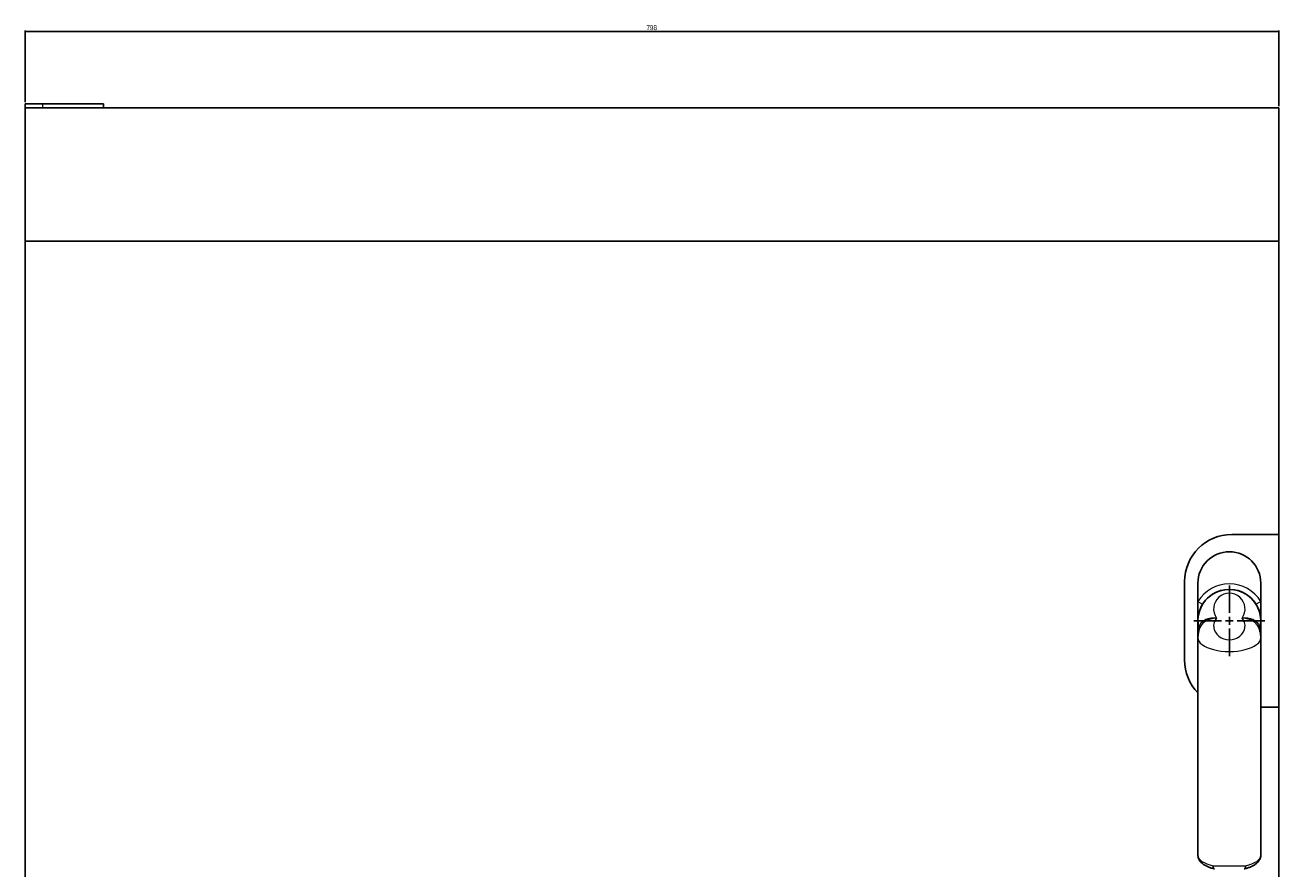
# Model space of a CAD drawing. Header units: millimetres. Extents: x 104 to 2113, y 180 to 2306.
# Tile 4 of 7: x 104 to 902, y 1769 to 2306. Entities that reach past the tile are written whole.
import ezdxf

# ---------------------------------------------------------------- set-up
doc = ezdxf.new("R2010")
doc.units = ezdxf.units.MM
doc.layers.add('DISEGNO', color=7, linetype='Continuous')
doc.styles.add('SLDTEXTSTYLE0', font='TXT', dxfattribs={"width": 0.75})
doc.dimstyles.new('SLDDIMSTYLE0', dxfattribs={"dimtxt": 3.175, "dimasz": 2.8, "dimexe": 0, "dimexo": 0.0625, "dimgap": 0.79375, "dimtad": 1, "dimdec": 1, "dimrnd": 1e-09, "dimzin": 12, "dimdsep": 46, "dimtxsty": 'SLDTEXTSTYLE0', "dimsah": 1, "dimcen": 0.09, "dimadec": 0, "dimazin": 3, "dimtfac": 1, "dimtdec": 1, "dimtofl": 0, "dimtmove": 0, "dimatfit": 3, "dimfxl": 1, "dimfrac": 2, "dimtolj": 1, "dimtzin": 12, "dimarcsym": 0})

# ---------------------------------------------------------------- blocks, each defined once
blk = doc.blocks.new('_D')
at = {"layer": 'DISEGNO'}
for p, q in [((103.93, 2257), (103.93, 2302.6)), ((901.93, 2302), (103.93, 2302)), ((901.93, 2254.5), (901.93, 2302.6))]:
    blk.add_line(p, q, dxfattribs=at)
for points in [[(103.93, 2302), (106.73, 2301.45), (106.73, 2302.55)], [(901.93, 2302), (899.13, 2302.55), (899.13, 2301.45)]]:
    blk.add_solid(points, dxfattribs=at)
at = {"layer": 'DISEGNO', "insert": (499.41, 2306.1), "char_height": 3.175, "attachment_point": 1, "style": 'SLDTEXTSTYLE0'}
blk.add_mtext('798', dxfattribs=at)
blk = doc.blocks.new('SW_CENTERMARKSYMBOL_0')
at = {"layer": 'DISEGNO', "color": 0}
for p, q in [((0, 5), (0, 22.5)), ((-5, 0), (-22.5, 0)), ((0, 0), (-2.5, 0)), ((0, 0), (0, 2.5)), ((0, 0), (0, -2.5)), ((0, 0), (2.5, 0)), ((5, 0), (22.5, 0)), ((0, -5), (0, -22.5))]:
    blk.add_line(p, q, dxfattribs=at)

msp = doc.modelspace()

# ---------------------------------------------------------------- linework, layer by layer
at = {"color": 7, "linetype": 'Continuous'}
for p, q in [((103.93, 2256), (103.93, 2253.5)), ((103.93, 2256), (114.93, 2256)), ((103.93, 2253.5), (103.93, 2168.5)), ((901.93, 2253.5), (103.93, 2253.5)), ((114.93, 2256), (153.93, 2256)), ((153.93, 2256), (153.93, 2253.5)), ((901.93, 2168.5), (901.93, 2253.5)), ((103.93, 2168.5), (901.93, 2168.5)), ((103.93, 2168.5), (103.93, 1685.1)), ((901.93, 1981.8), (901.93, 2168.5)), ((901.93, 1981.8), (871.93, 1981.8)), ((901.93, 1871.8), (901.93, 1981.8)), ((841.93, 1951.8), (841.93, 1901.8)), ((850.38, 1950.8), (850.38, 1939.14)), ((890.38, 1950.8), (890.38, 1939.14)), ((850.38, 1939.14), (850.38, 1926.8)), ((890.38, 1939.14), (890.38, 1926.8)), ((850.38, 1926.8), (850.38, 1916.01)), ((890.38, 1926.8), (890.38, 1916.01)), ((850.38, 1916.01), (850.38, 1777.41)), ((890.38, 1777.41), (890.38, 1916.01)), ((850.38, 1914.46), (850.38, 1902.8)), ((890.38, 1914.46), (890.38, 1902.8)), ((890.38, 1871.8), (901.93, 1871.8)), ((901.93, 1685.1), (901.93, 1871.8))]:
    msp.add_line(p, q, dxfattribs=at)
at = {"color": 8, "linetype": 'Continuous', "lineweight": 18}
for p, q in [((114.93, 2256), (114.93, 2253.5)), ((850.38, 1939.14), (853.36, 1937.3)), ((890.38, 1939.14), (887.4, 1937.3)), ((860.05, 1770.8), (880.72, 1770.8))]:
    msp.add_line(p, q, dxfattribs=at)
at = {"color": 7, "linetype": 'Continuous'}
for centre, radius, start, end in [((871.93, 1951.8), 30, 90, 180), ((870.38, 1950.8), 20, 0, 180), ((870.38, 1926.8), 20, 343.90265, 195.76547), ((870.38, 1926.8), 20, 0, 196.12366), ((870.38, 1926.8), 20, 344.31305, 0), ((871.93, 1901.8), 30, 180, 224.08214)]:
    msp.add_arc(centre, radius, start, end, dxfattribs=at)
at = {"color": 8, "linetype": 'Continuous', "lineweight": 18}
for centre, radius, start, end in [((870.38, 1926.8), 23.5, 31.67243, 148.32757), ((870.38, 1934.33), 10, 324.87634, 215.12366)]:
    msp.add_arc(centre, radius, start, end, dxfattribs=at)
for centre, major_axis, ratio, start_param, end_param in [((870.38, 1923.54), (10, 0), 0.875, 2.528569, 6.896209), ((870.38, 1916.01), (20, 0), 0.4375, 3.141255, 6.283044), ((870.38, 1777.41), (20, 0), 0.385714, 3.141593, 4.169345), ((870.38, 1777.41), (20, 0), 0.385714, 5.255433, 6.283185)]:
    msp.add_ellipse(centre, major_axis=major_axis, ratio=ratio, start_param=start_param, end_param=end_param, dxfattribs=at)
for points, knots in [([(851.36, 1921.77), (851.32, 1922.12), (851.17, 1923.3), (852.11, 1925.21), (854.06, 1927.15), (856.95, 1928.45), (859.81, 1928.8), (861.6, 1928.66), (862.2, 1928.58), (862.2, 1928.57)], [0, 0, 0, 0, 0.082424, 0.277005, 0.473414, 0.675679, 0.890533, 0.998457, 1, 1, 1, 1]), ([(862.2, 1928.57), (862.2, 1928.57), (861.59, 1928.51), (859.79, 1928.27), (856.92, 1927.48), (854.09, 1925.85), (852.27, 1924.09), (851.87, 1922.87), (851.74, 1922.46)], [0, 0, 0, 0, 0.0018841, 0.1334727, 0.3951389, 0.6416149, 0.8811816, 1, 1, 1, 1]), ([(878.56, 1928.57), (878.57, 1928.58), (879.17, 1928.66), (880.96, 1928.8), (883.81, 1928.45), (886.71, 1927.15), (888.66, 1925.21), (889.6, 1923.28), (889.45, 1922.09), (889.4, 1921.72)], [0, 0, 0, 0, 0.001537, 0.108997, 0.322927, 0.524324, 0.719889, 0.913633, 1, 1, 1, 1]), ([(889.03, 1922.46), (888.89, 1922.87), (888.49, 1924.09), (886.68, 1925.85), (883.85, 1927.48), (880.97, 1928.27), (879.18, 1928.51), (878.57, 1928.57), (878.56, 1928.57)], [0, 0, 0, 0, 0.119067, 0.358566, 0.604972, 0.866565, 0.998116, 1, 1, 1, 1])]:
    msp.add_open_spline(points, degree=3, knots=knots, dxfattribs=at)
at = {"color": 7, "linetype": 'Continuous'}
for points, knots in [([(851.64, 1922.51), (851.57, 1922.35), (851.17, 1921.46), (850.75, 1919.74), (850.4, 1917.72), (850.42, 1916.48), (850.42, 1916.02)], [0, 0, 0, 0, 0.075799, 0.436214, 0.795447, 1, 1, 1, 1]), ([(890.38, 1916.01), (890.38, 1916.05), (890.43, 1916.87), (890.24, 1918.47), (889.84, 1920.62), (889.34, 1921.93), (889.13, 1922.5)], [0, 0, 0, 0, 0.016137, 0.372353, 0.726795, 1, 1, 1, 1]), ([(850.39, 1777.38), (850.42, 1776.97), (850.47, 1776.13), (850.94, 1774.92), (851.66, 1773.76), (852.67, 1772.66), (853.96, 1771.64), (855.53, 1770.71), (857.34, 1769.89), (859.11, 1769.25), (860.34, 1768.94), (860.84, 1768.81)], [0, 0, 0, 0, 0.101198, 0.207308, 0.316129, 0.430806, 0.551616, 0.675642, 0.798511, 0.918725, 1, 1, 1, 1]), ([(880, 1768.82), (880.03, 1768.83), (880.78, 1769), (882.17, 1769.43), (884.07, 1770.15), (885.79, 1771.01), (887.31, 1772), (888.53, 1773.09), (889.45, 1774.24), (890.05, 1775.43), (890.37, 1776.5), (890.35, 1777.18), (890.34, 1777.43)], [0, 0, 0, 0, 0.004295, 0.120882, 0.239695, 0.361458, 0.486399, 0.614105, 0.727342, 0.834194, 0.936547, 1, 1, 1, 1]), ([(860.9, 1768.8), (860.83, 1768.8), (860.76, 1768.82), (860.63, 1768.87), (860.57, 1768.9), (860.46, 1769.01), (860.4, 1769.07), (860.3, 1769.21), (860.26, 1769.3), (860.14, 1769.57), (860.08, 1769.8), (860.03, 1770.28), (860.02, 1770.54), (860.05, 1770.8)], [0, 0, 0, 0, 0.125, 0.125, 0.25, 0.25, 0.375, 0.375, 0.5, 0.5, 0.75, 0.75, 1, 1, 1, 1]), ([(879.87, 1768.8), (879.94, 1768.8), (880, 1768.82), (880.13, 1768.87), (880.19, 1768.9), (880.31, 1769.01), (880.36, 1769.07), (880.46, 1769.21), (880.51, 1769.3), (880.63, 1769.57), (880.68, 1769.8), (880.74, 1770.28), (880.74, 1770.54), (880.72, 1770.8)], [0, 0, 0, 0, 0.125, 0.125, 0.25, 0.25, 0.375, 0.375, 0.5, 0.5, 0.75, 0.75, 1, 1, 1, 1])]:
    msp.add_open_spline(points, degree=3, knots=knots, dxfattribs=at)

# ---------------------------------------------------------------- block references
at = {"layer": 'DISEGNO'}
msp.add_blockref('SW_CENTERMARKSYMBOL_0', (870.38, 1926.8), dxfattribs=at)

# ---------------------------------------------------------------- dimensions: what is measured, and where the dimension line sits
dim = msp.add_linear_dim(base=(103.93, 2302), p1=(901.93, 2253.5), p2=(103.93, 2256), dimstyle='SLDDIMSTYLE0', dxfattribs=at)
dim.commit()
dim.dimension.update_dxf_attribs({"geometry": '_D', "text_midpoint": (502.93, 2302), "dimtype": 160})

doc.saveas('drawing.dxf')
